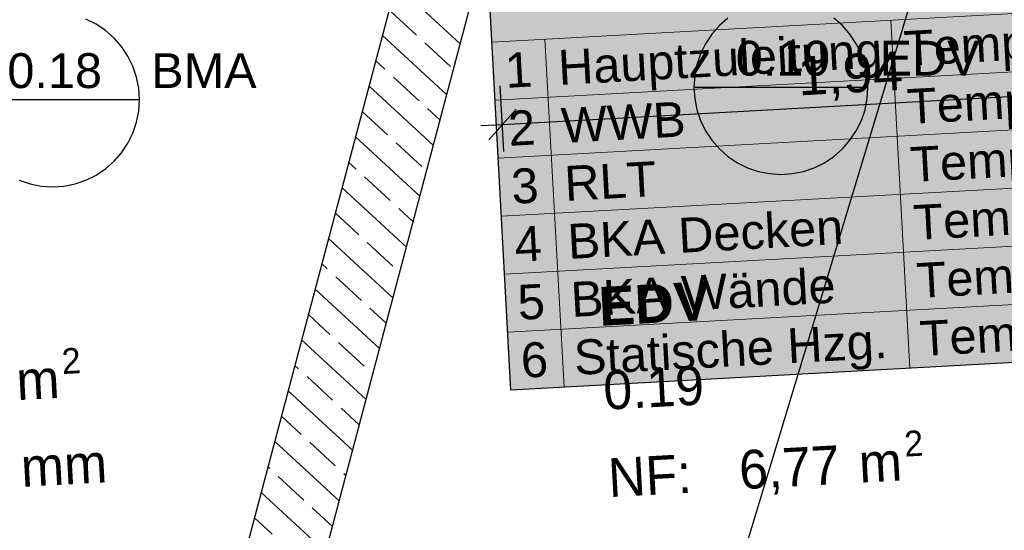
# Model space of a CAD drawing. Extents: x 199 to 1388, y 138 to 979.
# Tile 16 of 155: x 538 to 589, y 357 to 383. Entities that reach past the tile are written whole.
import ezdxf
from ezdxf.lldxf.tags import DXFTag

# ---------------------------------------------------------------- set-up
doc = ezdxf.new("R2010")
doc.units = 0
for name, color, linetype, lineweight, true_color in [('01AFU Allgemein Bemaßung-A07ET47HDI', 7, 'Continuous', 25, 0x848484), ('20 Innenwände-A07ET47KDI', 7, 'Continuous', 25, 0x848484), ('20 Räume Innen', 7, 'Continuous', 25, 0x848484), ('A-0', 7, 'Continuous', 25, 0x848484), ('UPO_Loop2', 140, 'Continuous', 30, 0x00bfff)]:
    doc.layers.add(name, color=color, linetype=linetype, lineweight=lineweight, true_color=true_color)
doc.layers.add('02 Raster Gebäude-A07ET47NDI', color=7, linetype='Continuous', lineweight=25)
doc.layers.add('H_Text', color=7, linetype='Continuous', lineweight=25)
doc.layers.add('H_Raum', color=1, linetype='Continuous', lineweight=25, true_color=0xff0000, plot=False)
doc.styles.get("Standard").update_dxf_attribs({"font": 'arial.ttf'})
tags = doc.linetypes.add('Raster-A07ET47ODI', pattern=[0.2, 0.1, -0.05, 0, -0.05]).pattern_tags.tags
tags[10:11] = [DXFTag(74, 4), DXFTag(75, 0), DXFTag(340, '0'), DXFTag(46, 1.0), DXFTag(50, 0.0), DXFTag(44, 0.0), DXFTag(45, 0.0)]
tags[8:9] = [DXFTag(74, 4), DXFTag(75, 0), DXFTag(340, '0'), DXFTag(46, 1.0), DXFTag(50, 0.0), DXFTag(44, 0.0), DXFTag(45, 0.0)]
tags[6:7] = [DXFTag(74, 4), DXFTag(75, 0), DXFTag(340, '0'), DXFTag(46, 1.0), DXFTag(50, 0.0), DXFTag(44, 0.0), DXFTag(45, 0.0)]
tags[4:5] = [DXFTag(74, 4), DXFTag(75, 0), DXFTag(340, '0'), DXFTag(46, 1.0), DXFTag(50, 0.0), DXFTag(44, 0.0), DXFTag(45, 0.0)]

# ---------------------------------------------------------------- blocks, each defined once
blk = doc.blocks.new('Referenz-A07ET47ZDI', base_point=(226.995, 158.1))
at = {"layer": '01AFU Allgemein Bemaßung-A07ET47HDI'}
for p, q in [((562.846, 376.128), (562.66, 379.529)), ((562.769, 377.532), (601.473, 379.651)), ((563.477, 378.322), (562.061, 376.742)), ((561.646, 377.471), (562.769, 377.532))]:
    blk.add_line(p, q, dxfattribs=at)
at = {"layer": '02 Raster Gebäude-A07ET47NDI', "linetype": 'Raster-A07ET47ODI', "ltscale": 56.250004}
blk.add_line((549.598, 270.755), (710.068, 800), dxfattribs=at)
at = {"layer": '20 Innenwände-A07ET47KDI'}
for p, q in [((558.008, 387.55), (545.305, 339.699)), ((549.171, 338.672), (562.208, 387.78)), ((560.59, 381.685), (557.265, 384.75)), ((558.32, 382.146), (556.996, 383.366)), ((559.894, 379.062), (556.569, 382.128)), ((560.084, 380.519), (558.761, 381.739)), ((556.693, 380.381), (556.221, 380.816)), ((558.457, 378.754), (557.134, 379.975)), ((559.197, 376.439), (555.873, 379.505)), ((559.546, 377.751), (558.898, 378.348)), ((556.83, 376.99), (555.525, 378.194)), ((558.501, 373.817), (555.176, 376.882)), ((558.595, 375.363), (557.271, 376.583)), ((555.203, 375.226), (554.828, 375.571)), ((556.968, 373.599), (555.644, 374.819)), ((557.805, 371.194), (554.48, 374.26)), ((558.153, 372.506), (557.409, 373.192)), ((555.341, 371.834), (554.132, 372.949)), ((557.109, 368.572), (553.784, 371.637)), ((557.105, 370.207), (555.782, 371.428)), ((553.714, 370.07), (553.436, 370.326)), ((555.478, 368.443), (554.155, 369.663)), ((556.412, 365.949), (553.088, 369.015)), ((553.851, 366.679), (552.74, 367.704)), ((556.76, 367.26), (555.919, 368.036)), ((555.716, 363.327), (552.391, 366.392)), ((555.616, 365.052), (554.292, 366.272)), ((552.224, 364.914), (552.043, 365.081)), ((553.989, 363.287), (552.665, 364.507)), ((556.064, 364.638), (556.057, 364.645)), ((555.02, 360.704), (551.695, 363.77)), ((555.368, 362.015), (554.43, 362.88)), ((552.362, 361.523), (551.347, 362.458)), ((554.324, 358.082), (550.999, 361.147)), ((554.126, 359.896), (552.803, 361.116)), ((550.735, 359.758), (550.651, 359.836)), ((554.672, 359.393), (554.567, 359.489)), ((552.499, 358.131), (551.176, 359.352)), ((553.627, 355.459), (550.303, 358.525)), ((553.975, 356.77), (552.94, 357.725)), ((550.872, 356.367), (549.955, 357.213))]:
    blk.add_line(p, q, dxfattribs=at)
at = {"layer": 'A-0', "linetype": 'Continuous', "ltscale": 312.5}
for p, q in [((558.008, 387.55), (545.305, 339.699)), ((549.171, 338.672), (562.208, 387.78))]:
    blk.add_line(p, q, dxfattribs=at)
at = {"layer": '01AFU Allgemein Bemaßung-A07ET47HDI', "linetype": 'ByBlock', "ltscale": 40.625, "insert": (577.983, 381.021), "char_height": 2, "attachment_point": 1, "rotation": 3.1332}
blk.add_mtext('{\\fArial;1,94}', dxfattribs=at)
at = {"layer": '20 Räume Innen', "linetype": 'Continuous', "ltscale": 40.625, "attachment_point": 1, "rotation": 3.1332}
for s, insert, char_height in [('{\\fArial|b1|i0;EDV}', (567.698, 369.123), 2), ('{\\fCentury Gothic;2}', (539.946, 365.953), 1.32), ('{\\fCentury Gothic;0.19}', (567.935, 364.787), 2), ('{\\fCentury Gothic;m}', (537.58, 365.283), 2), ('{\\fCentury Gothic;2}', (583.506, 361.688), 1.32), ('{\\fCentury Gothic;6,77}', (574.951, 360.679), 2), ('{\\fCentury Gothic;mm}', (537.817, 360.804), 2), ('{\\fCentury Gothic;NF:}', (568.182, 360.275), 2), ('{\\fCentury Gothic;m}', (581.14, 361.018), 2)]:
    blk.add_mtext(s, dxfattribs=dict(at, insert=insert, char_height=char_height))

msp = doc.modelspace()

# ---------------------------------------------------------------- linework, layer by layer
at = {"layer": 'H_Raum'}
for p, q in [((541.76, 382.705), (541.232, 382.966)), ((574.431, 383.019), (573.988, 382.631)), ((580.352, 382.631), (579.91, 383.019)), ((542.25, 382.378), (541.76, 382.705)), ((542.692, 381.99), (542.25, 382.378)), ((573.988, 382.631), (573.6, 382.189)), ((580.74, 382.189), (580.352, 382.631)), ((543.08, 381.548), (542.692, 381.99)), ((573.6, 382.189), (573.273, 381.699)), ((581.067, 381.699), (580.74, 382.189)), ((543.407, 381.058), (543.08, 381.548)), ((573.273, 381.699), (573.013, 381.171)), ((581.328, 381.171), (581.067, 381.699)), ((543.668, 380.53), (543.407, 381.058)), ((573.013, 381.171), (572.823, 380.614)), ((581.517, 380.614), (581.328, 381.171)), ((543.857, 379.973), (543.668, 380.53)), ((572.823, 380.614), (572.709, 380.037)), ((581.632, 380.037), (581.517, 380.614)), ((543.972, 379.396), (543.857, 379.973)), ((572.709, 380.037), (572.67, 379.449)), ((581.67, 379.449), (581.632, 380.037)), ((544.01, 378.808), (543.972, 379.396)), ((572.67, 379.449), (581.67, 379.449)), ((572.67, 379.449), (572.709, 378.862)), ((581.632, 378.862), (581.67, 379.449)), ((535.01, 378.808), (544.01, 378.808)), ((543.972, 378.221), (544.01, 378.808)), ((572.709, 378.862), (572.823, 378.285)), ((581.517, 378.285), (581.632, 378.862)), ((572.823, 378.285), (573.013, 377.727)), ((581.328, 377.727), (581.517, 378.285)), ((543.857, 377.643), (543.972, 378.221)), ((543.668, 377.086), (543.857, 377.643)), ((573.013, 377.727), (573.273, 377.199)), ((581.067, 377.199), (581.328, 377.727)), ((543.407, 376.558), (543.668, 377.086)), ((573.273, 377.199), (573.6, 376.71)), ((580.74, 376.71), (581.067, 377.199)), ((543.08, 376.069), (543.407, 376.558)), ((573.6, 376.71), (573.988, 376.267)), ((573.988, 376.267), (574.431, 375.879)), ((579.91, 375.879), (580.352, 376.267)), ((580.352, 376.267), (580.74, 376.71)), ((542.692, 375.626), (543.08, 376.069)), ((574.431, 375.879), (574.92, 375.552)), ((579.42, 375.552), (579.91, 375.879)), ((541.76, 374.911), (542.25, 375.238)), ((542.25, 375.238), (542.692, 375.626)), ((574.92, 375.552), (575.448, 375.292)), ((575.448, 375.292), (576.005, 375.103)), ((578.335, 375.103), (578.892, 375.292)), ((578.892, 375.292), (579.42, 375.552)), ((541.232, 374.651), (541.76, 374.911)), ((576.005, 375.103), (576.583, 374.988)), ((576.583, 374.988), (577.17, 374.949)), ((577.17, 374.949), (577.757, 374.988)), ((577.757, 374.988), (578.335, 375.103)), ((537.788, 374.651), (538.346, 374.462)), ((538.346, 374.462), (538.923, 374.347)), ((538.923, 374.347), (539.51, 374.308)), ((539.51, 374.308), (540.098, 374.347)), ((540.098, 374.347), (540.675, 374.462)), ((540.675, 374.462), (541.232, 374.651))]:
    msp.add_line(p, q, dxfattribs=at)
at = {"layer": 'H_Text', "lineweight": 18}
for p, q in [((562.223, 381.78), (631.129, 385.553)), ((582.846, 382.909), (583.83, 364.936)), ((562.387, 378.784), (631.293, 382.558)), ((564.969, 381.93), (565.953, 363.957)), ((562.551, 375.789), (631.457, 379.562)), ((562.715, 372.793), (631.621, 376.567)), ((562.879, 369.798), (631.785, 373.571)), ((563.043, 366.802), (631.949, 370.576))]:
    msp.add_line(p, q, dxfattribs=at)
at = {"layer": 'H_Text'}
for p, q in [((563.207, 363.807), (562.059, 384.775)), ((632.113, 367.58), (563.207, 363.807))]:
    msp.add_line(p, q, dxfattribs=at)
at = {"layer": 'H_Text', "color": 7, "true_color": 0xffffff}
for points in [[(563.001, 367.58), (631.171, 384.775), (562.059, 384.775)], [(632.113, 367.58), (563.001, 367.58), (631.171, 384.775)], [(563.207, 363.807), (632.113, 367.58), (563.001, 367.58)]]:
    msp.add_solid(points, dxfattribs=at)

# ---------------------------------------------------------------- block references
at = {"layer": 'UPO_Loop2', "color": 219, "lineweight": 80, "ltscale": 4000.00006, "true_color": 0x642165}
msp.add_blockref('Referenz-A07ET47ZDI', (226.995, 158.1), dxfattribs=at)

# ---------------------------------------------------------------- texts
at = {"layer": 'H_Raum', "char_height": 1.8, "attachment_point": 1}
for s, insert in [('{\\fArial;0.19}', (574.833, 381.849)), ('{\\fArial;EDV}', (582.27, 381.849)), ('{\\fArial;0.18}', (537.172, 381.208)), ('{\\fArial;BMA}', (544.61, 381.208))]:
    msp.add_mtext(s, dxfattribs=dict(at, insert=insert))
at = {"layer": 'H_Text', "char_height": 1.8, "attachment_point": 1, "rotation": 3.1346}
for s, insert in [('{\\fArial;Temperatur :65/45 °C}', (583.478, 382.343)), ('{\\fArial;Hauptzuleitung}', (565.601, 381.364)), ('{\\fArial;1}', (562.855, 381.213)), ('{\\fArial;Temperatur :65/45 °C}', (583.642, 379.347)), ('{\\fArial;2}', (563.019, 378.218)), ('{\\fArial;WWB}', (565.765, 378.368)), ('{\\fArial;Temperatur :60/40 °C}', (583.806, 376.352)), ('{\\fArial;3}', (563.183, 375.222)), ('{\\fArial;RLT}', (565.929, 375.373)), ('{\\fArial;Temperatur :43/33 °C}', (583.97, 373.356)), ('{\\fArial;BKA Decken }', (566.093, 372.377)), ('{\\fArial;4}', (563.347, 372.227)), ('{\\fArial;Temperatur :43/33 °C}', (584.134, 370.361)), ('{\\fArial;BKA Wände}', (566.257, 369.382)), ('{\\fArial;5}', (563.511, 369.231)), ('{\\fArial;Temperatur :65/45 °C}', (584.298, 367.365)), ('{\\fArial;Statische Hzg.}', (566.421, 366.386)), ('{\\fArial;6}', (563.675, 366.236))]:
    msp.add_mtext(s, dxfattribs=dict(at, insert=insert))

doc.saveas('drawing.dxf')
